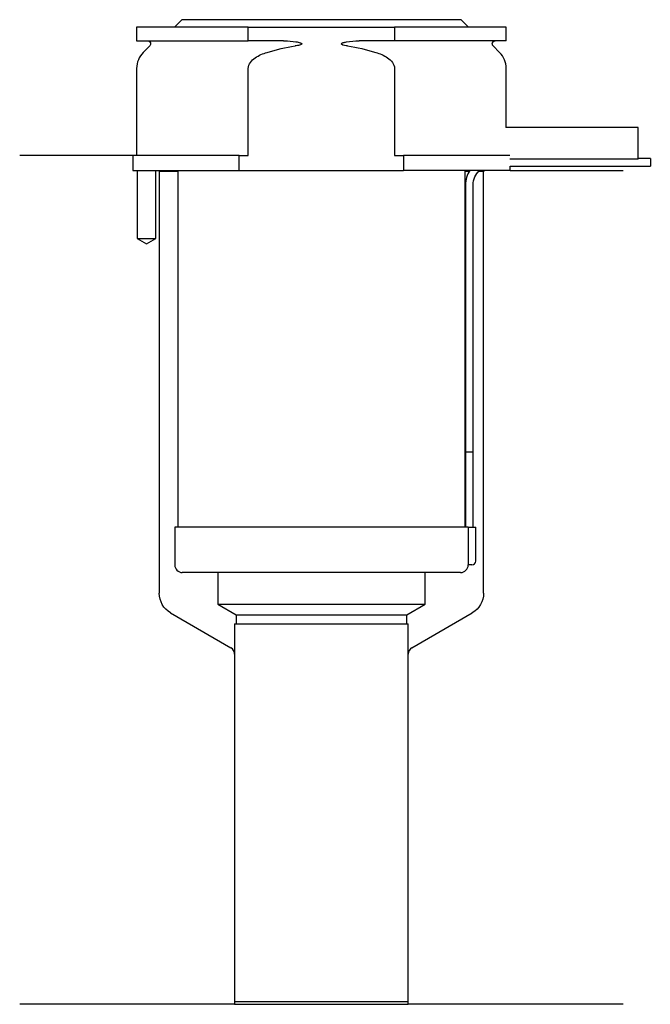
# Model space of a CAD drawing. Header units: millimetres. Extents: x 18 to 101, y 154 to 284.
import ezdxf

# ---------------------------------------------------------------- set-up
doc = ezdxf.new("R2010")
doc.units = ezdxf.units.MM
for name, color, linetype in [('201', 7, 'Continuous'), ('30', 7, 'Continuous'), ('32', 7, 'Continuous')]:
    doc.layers.add(name, color=color, linetype=linetype)

msp = doc.modelspace()

# ---------------------------------------------------------------- linework, layer by layer
at = {"layer": '201', "color": 113}
for p, q in [((32.53, 266.31), (17.53, 266.31)), ((32.53, 266.31), (32.53, 264.31)), ((33.08, 264.31), (33.08, 255.31)), ((35.58, 255.31), (35.58, 264.31)), ((35.93, 264.31), (36.03, 264.21)), ((36.03, 264.21), (36.03, 208.25)), ((36.03, 264.21), (38.48, 264.21)), ((76.58, 264.21), (77.12, 264.21)), ((78.39, 264.21), (79.03, 264.21)), ((79.03, 264.21), (79.13, 264.31)), ((79.03, 208.25), (79.03, 264.21)), ((82.53, 264.31), (97.53, 264.31)), ((33.08, 255.31), (34.33, 254.59)), ((34.33, 254.59), (35.58, 255.31)), ((37.53, 205.65), (45.52, 201.04)), ((69.53, 201.04), (77.53, 205.65)), ((46.02, 200.17), (46.02, 153.75)), ((69.03, 153.75), (69.03, 200.17)), ((46.02, 153.75), (17.53, 153.75)), ((46.02, 153.75), (69.03, 153.75)), ((97.53, 153.75), (69.03, 153.75))]:
    msp.add_line(p, q, dxfattribs=at)
at = {"layer": '201', "color": 113, "extrusion": (0, 0, -1)}
for centre, start, end in [((-39.03, 208.25), 300, 360), ((-76.03, 208.25), 180, 240)]:
    msp.add_arc(centre, 3, start, end, dxfattribs=at)
at = {"layer": '201', "color": 113}
for centre, start, end in [((45.02, 200.17), 0, 60), ((70.03, 200.17), 120, 180)]:
    msp.add_arc(centre, 1, start, end, dxfattribs=at)
at = {"layer": '30', "color": 113}
for p, q in [((39.03, 284.31), (38.03, 283.31)), ((76.03, 284.31), (39.03, 284.31)), ((77.03, 283.31), (76.03, 284.31)), ((47.83, 283.31), (33.03, 283.31)), ((33.03, 283.31), (33.03, 281.51)), ((47.83, 281.51), (47.83, 283.31)), ((47.83, 283.31), (67.22, 283.31)), ((82.03, 283.31), (67.22, 283.31)), ((67.22, 283.31), (67.22, 281.51)), ((82.03, 281.51), (82.03, 283.31)), ((33.03, 281.51), (47.83, 281.51)), ((34.76, 280.83), (33.9, 279.98)), ((52.52, 281.51), (47.83, 281.51)), ((67.22, 281.51), (62.53, 281.51)), ((82.03, 281.51), (67.22, 281.51)), ((81.15, 279.98), (80.29, 280.83)), ((33.03, 277.85), (33.03, 266.31)), ((47.83, 266.31), (47.83, 277.85)), ((67.22, 277.85), (67.22, 266.31)), ((82.03, 270.01), (82.03, 277.85)), ((46.63, 266.31), (32.53, 266.31)), ((32.53, 266.31), (32.53, 264.31)), ((46.63, 266.31), (47.83, 266.31)), ((46.63, 264.31), (46.63, 266.31)), ((67.22, 266.31), (68.42, 266.31)), ((82.49, 266.31), (68.42, 266.31)), ((68.42, 266.31), (68.42, 264.31)), ((101.13, 265.91), (99.53, 265.91)), ((101.13, 265.91), (101.13, 264.91)), ((32.53, 264.31), (46.63, 264.31)), ((33.08, 264.31), (33.08, 255.31)), ((35.58, 255.31), (35.58, 264.31)), ((38.48, 264.31), (38.48, 217.01)), ((46.63, 264.31), (68.42, 264.31)), ((82.53, 264.31), (68.42, 264.31)), ((76.58, 217.01), (76.58, 264.31)), ((82.53, 264.91), (101.13, 264.91)), ((82.53, 264.31), (82.53, 264.91)), ((76.63, 262.41), (76.63, 227.01)), ((77.63, 227.01), (77.63, 262.41)), ((33.08, 255.31), (35.58, 255.31)), ((76.63, 227.01), (77.63, 227.01)), ((76.63, 227.01), (76.63, 217.01)), ((76.63, 227.01), (77.63, 227.01)), ((77.63, 217.01), (77.63, 227.01)), ((76.96, 217.01), (38.08, 217.01)), ((38.08, 217.01), (38.08, 212.01)), ((76.96, 217.01), (76.96, 212.51)), ((76.96, 217.01), (77.98, 217.01)), ((77.98, 212.51), (77.98, 217.01)), ((77.48, 212.01), (76.97, 212.01)), ((75.98, 211.01), (39.08, 211.01)), ((43.78, 211.01), (43.78, 206.82)), ((71.28, 206.82), (71.28, 211.01)), ((43.78, 206.82), (71.28, 206.82)), ((43.78, 206.82), (46.22, 205.41)), ((68.83, 205.41), (71.28, 206.82)), ((46.22, 205.41), (68.83, 205.41)), ((46.22, 205.41), (46.22, 204.21)), ((68.83, 204.21), (68.83, 205.41)), ((46.02, 204.21), (46.02, 154.11)), ((46.02, 204.21), (69.03, 204.21)), ((69.03, 154.11), (69.03, 204.21)), ((46.02, 154.11), (69.03, 154.11))]:
    msp.add_line(p, q, dxfattribs=at)
at = {"layer": '30', "color": 113, "extrusion": (0, 0, -1)}
for centre, radius, start, end in [((-34.48, 281.11), 0.4, 90, 225), ((-80.58, 281.11), 0.4, -45, 90), ((-80.13, 262.41), 2.5, 0, 49.4634)]:
    msp.add_arc(centre, radius, start, end, dxfattribs=at)
at = {"layer": '30', "color": 113}
for centre, radius, start, end in [((36.03, 277.85), 3, 135, 180), ((79.03, 277.85), 3, 0, 45), ((80.13, 262.41), 3.5, 147.1205, 180), ((39.08, 212.01), 1, 180, 270), ((75.98, 212.01), 1, -90, 0), ((77.48, 212.51), 0.5, -90, 0)]:
    msp.add_arc(centre, radius, start, end, dxfattribs=at)
for points in [[(50.33, 279.98), (51.55, 280.35), (52.79, 280.64), (54.05, 280.83)], [(61, 280.83), (62.25, 280.64), (63.49, 280.35), (64.72, 279.98)]]:
    msp.add_open_spline(points, degree=3, dxfattribs=at)
for points, knots in [([(52.52, 281.51), (52.56, 281.51), (52.61, 281.51), (53.15, 281.5), (53.65, 281.46), (54.14, 281.38), (54.34, 281.35), (54.53, 281.31), (54.75, 281.24), (54.78, 281.23), (54.82, 281.21), (54.84, 281.2), (54.87, 281.18), (54.89, 281.17), (54.91, 281.15), (54.91, 281.15), (54.92, 281.14), (54.92, 281.13), (54.92, 281.12), (54.92, 281.11), (54.92, 281.1), (54.92, 281.1), (54.91, 281.08), (54.91, 281.08), (54.89, 281.05), (54.87, 281.04), (54.78, 280.99), (54.7, 280.97), (54.43, 280.89), (54.24, 280.86), (54.05, 280.83)], [0, 0, 0, 0, 0.037532, 0.037532, 0.479326, 0.479326, 0.479326, 0.652283, 0.652283, 0.67679, 0.67679, 0.692908, 0.692908, 0.709848, 0.709848, 0.715998, 0.715998, 0.722254, 0.722254, 0.726798, 0.726798, 0.731321, 0.731321, 0.738696, 0.738696, 0.757525, 0.757525, 0.830443, 0.830443, 1, 1, 1, 1]), ([(61, 280.83), (60.72, 280.87), (60.41, 280.88), (60.12, 281.09), (60.15, 281.17), (60.28, 281.24), (60.35, 281.26), (60.56, 281.32), (60.7, 281.34), (61.4, 281.47), (61.96, 281.51), (62.53, 281.51)], [0, 0, 0, 0, 0.25, 0.25, 0.3125, 0.3125, 0.375, 0.375, 0.5, 0.5, 1, 1, 1, 1]), ([(47.83, 277.85), (47.83, 278.44), (48.27, 278.93), (49.23, 279.59), (49.78, 279.81), (50.33, 279.98)], [0, 0, 0, 0, 0.5, 0.5, 1, 1, 1, 1]), ([(64.72, 279.98), (65.27, 279.81), (65.82, 279.59), (66.77, 278.94), (67.22, 278.44), (67.22, 277.85)], [0, 0, 0, 0, 0.5, 0.5, 1, 1, 1, 1]), ([(76.96, 212.51), (76.96, 212.46), (76.96, 212.4), (76.96, 212.3), (76.96, 212.25), (76.96, 212.16), (76.96, 212.12), (76.97, 212.06), (76.97, 212.04), (76.97, 212.03), (76.97, 212.02), (76.97, 212.01)], [0, 0, 0, 0, 0.207769, 0.207769, 0.415759, 0.415759, 0.624157, 0.624157, 0.834463, 0.834463, 1, 1, 1, 1])]:
    msp.add_open_spline(points, degree=3, knots=knots, dxfattribs=at)
at = {"layer": '32', "color": 113}
for p, q in [((99.53, 270.01), (81.99, 270.01)), ((99.53, 265.81), (99.53, 270.01)), ((99.53, 265.81), (82.49, 265.81))]:
    msp.add_line(p, q, dxfattribs=at)

doc.saveas('drawing.dxf')
